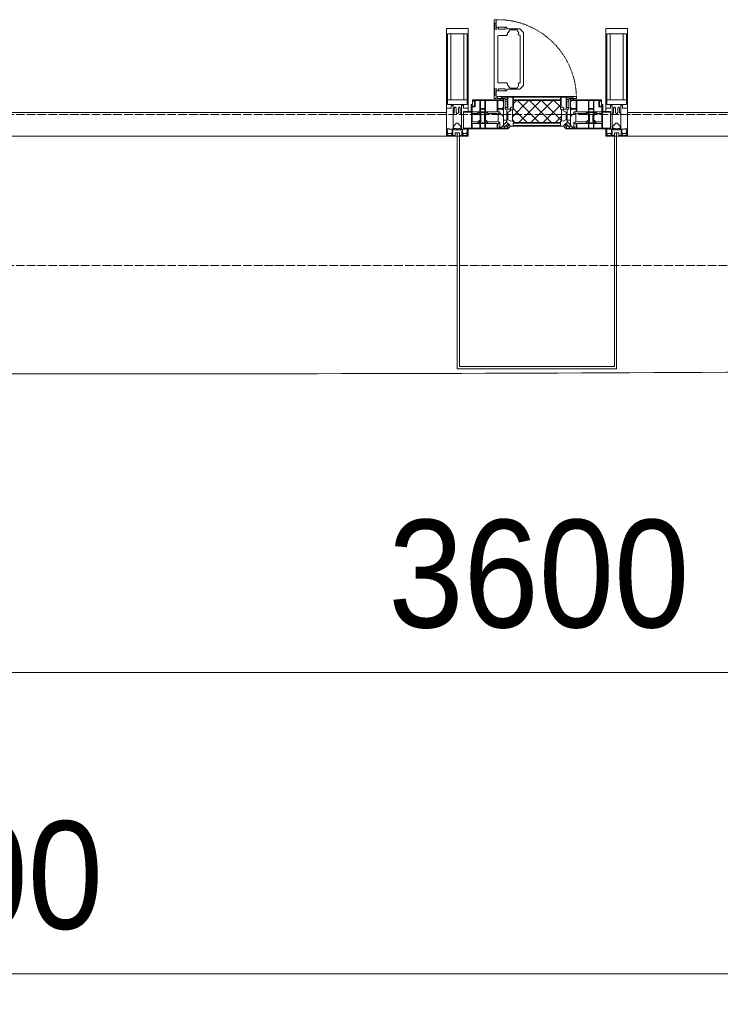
# Model space of a CAD drawing. Header units: millimetres. Extents: x 5617 to 106797, y 7718 to 221433.
# Tile 15 of 50: x 50650 to 52278, y 57834 to 60121. Entities that reach past the tile are written whole.
import ezdxf

# ---------------------------------------------------------------- set-up
doc = ezdxf.new("R2010")
doc.units = ezdxf.units.MM
doc.linetypes.add('-D1-02х01', pattern=[3, 2, -1])
doc.linetypes.add('ADSK_Линия сетки', pattern=[25, 20, -2.5, 0, -2.5])
for name, color, linetype, lineweight in [('Импосты витража', 7, 'Continuous', 18), ('Колонны', 7, 'Continuous', 18), ('Окна', 7, 'Continuous', 18), ('Оси', 7, 'Continuous', 9), ('Панели витража', 7, 'Continuous', 18), ('Размеры', 7, 'Continuous', 9), ('Размеры-100', 7, 'Continuous', 9), ('Форма', 7, 'Continuous', 18), ('Элементы узлов', 7, 'Continuous', 18)]:
    doc.layers.add(name, color=color, linetype=linetype, lineweight=lineweight)
doc.styles.add('Arial', font='arial.ttf', dxfattribs={"width": 0.9, "height": 250})
doc.dimstyles.new('Основной_2_5_мм', dxfattribs={"dimscale": 304.8, "dimtxt": 255.06485, "dimasz": 0.463911, "dimexe": 0.492126, "dimexo": 0.492126, "dimgap": 0.098425, "dimtad": 1, "dimdec": 0, "dimdsep": 46, "dimtxsty": 'Arial', "dimblk1": 'OBLIQUE', "dimblk2": 'OBLIQUE', "dimsah": 1, "dimcen": 0.09, "dimdle": 0.492126, "dimazin": 2, "dimtfac": 1, "dimtdec": 4, "dimtix": 1, "dimtmove": 0, "dimatfit": 3, "dimfxl": 1, "dimtvp": 1, "dimtolj": 1, "dimtzin": 0, "dimlwd": 20, "dimlwe": 20, "dimarcsym": 2})

# ---------------------------------------------------------------- blocks, each defined once
blk = doc.blocks.new('System Panel - A_PAN_Glass-6500721-МКСС_K3_L22__72_750_')
at = {"layer": 'Панели витража', "color": 254, "lineweight": 5, "true_color": 0xcccccc}
for p, q in [((657.5, 0), (-657.5, 0)), ((-657.5, 0), (-657.5, -55)), ((657.5, -55), (657.5, 0)), ((-657.5, -55), (657.5, -55))]:
    blk.add_line(p, q, dxfattribs=at)
blk = doc.blocks.new('A_PAN_Створка - 383мм 7_1-V38-МКСС_K3_L22__72_750_')
at = {"layer": 'Панели витража', "lineweight": 5, "true_color": 0xcccccc}
h = blk.add_hatch(dxfattribs=at)
h.set_pattern_fill('FP_11', color=254, style=0, pattern_type=2)
h.set_pattern_definition([(225, (98950, 59850), (14.1421356, -14.1421356), []), (315, (98950, 59850), (14.1421356, 14.1421356), [])])
h.paths.add_polyline_path([(-30.7, -31.8), (-54.5, -31.8), (-54.9, -34.1), (-57.2, -36.4), (-57.2, -60.8), (-54.6, -63.4), (-53.6, -82.7), (54.6, -81.8), (54.6, -63.4), (57.2, -60.8), (57.2, -36.4), (54.9, -34.1), (54.5, -31.8)])
at = {"layer": 'Окна', "color": 254, "lineweight": 5, "true_color": 0xcccccc}
for p, q in [((-67.9, -17), (-171, -17)), ((-171, -17), (-171, -57)), ((-171, -18.5), (-153.5, -18.5)), ((-153.5, -18.5), (-152, -20)), ((-152, -20), (-152, -73.5)), ((-150.5, -17), (-150.5, -29.4)), ((-132.4, -18.6), (-150.5, -18.6)), ((-132.4, -29.4), (-132.4, -18.6)), ((-131, -18.2), (-131, -29.5)), ((-120.8, -18.2), (-131, -18.2)), ((-120.8, -18.2), (-120.8, -29.5)), ((-119.3, -18.6), (-92.5, -18.6)), ((-119.3, -29.4), (-119.3, -18.6)), ((-92.5, -18.6), (-92.5, -29.4)), ((-90.8, -18.5), (-90.8, -29.4)), ((-87.3, -18.5), (-90.8, -18.5)), ((-87.3, -20.4), (-87.3, -18.5)), ((-87.3, -20.4), (-87.3, -21.9)), ((-84.8, -20.4), (-87.3, -20.4)), ((-87.3, -21.9), (-85.9, -21.9)), ((-85.9, -18.2), (-85.9, -20.4)), ((-75.9, -18.2), (-85.9, -18.2)), ((-85.9, -21.9), (-85.9, -29.4)), ((-83.4, -20.4), (-84.8, -20.4)), ((-70, -33.8), (-83.4, -20.4)), ((-75.9, -21.5), (-75.9, -18.2)), ((-75.9, -21.5), (-75.9, -23.5)), ((-74.9, -21.5), (-75.9, -21.5)), ((-74.9, -17.9), (-74.9, -21.5)), ((-68.9, -17.9), (-74.9, -17.9)), ((-68.9, -21.5), (-68.9, -17.9)), ((-67.9, -21.5), (-68.9, -21.5)), ((-61.4, -23.5), (-67.9, -17)), ((-67.9, -17), (-67.9, -23.5)), ((-67.9, -21.5), (-67.9, -23.5)), ((67.9, -17), (61.4, -23.5)), ((67.9, -23.5), (67.9, -17)), ((171, -17), (67.9, -17)), ((67.9, -21.5), (67.9, -23.5)), ((67.9, -21.5), (68.9, -21.5)), ((68.9, -17.9), (74.9, -17.9)), ((68.9, -21.5), (68.9, -17.9)), ((70, -33.8), (83.4, -20.4)), ((74.9, -17.9), (74.9, -21.5)), ((74.9, -21.5), (75.9, -21.5)), ((75.9, -18.2), (85.9, -18.2)), ((75.9, -21.5), (75.9, -18.2)), ((75.9, -21.5), (75.9, -23.5)), ((83.4, -20.4), (84.8, -20.4)), ((84.8, -20.4), (87.3, -20.4)), ((85.9, -18.2), (85.9, -20.4)), ((85.9, -21.9), (85.9, -29.4)), ((87.3, -21.9), (85.9, -21.9)), ((87.3, -18.5), (90.8, -18.5)), ((87.3, -20.4), (87.3, -18.5)), ((87.3, -20.4), (87.3, -21.9)), ((90.8, -18.5), (90.8, -29.4)), ((92.5, -18.6), (92.5, -29.4)), ((119.3, -18.6), (92.5, -18.6)), ((119.3, -29.4), (119.3, -18.6)), ((120.8, -18.2), (120.8, -29.5)), ((120.8, -18.2), (131, -18.2)), ((131, -18.2), (131, -29.5)), ((132.4, -18.6), (150.5, -18.6)), ((132.4, -29.4), (132.4, -18.6)), ((150.5, -17), (150.5, -29.4)), ((153.5, -18.5), (152, -20)), ((152, -20), (152, -73.5)), ((171, -18.5), (153.5, -18.5)), ((171, -57), (171, -17)), ((-150.5, -29.4), (-132.4, -29.4)), ((-150.5, -33.6), (-150.5, -68)), ((-136.3, -33.6), (-150.5, -33.6)), ((-137.2, -31), (-135.8, -35)), ((-132.5, -31), (-137.2, -31)), ((-132.1, -36.8), (-135.8, -35)), ((-132.5, -31.9), (-133.4, -33.7)), ((-133.4, -33.7), (-130.1, -35.3)), ((-132.5, -31.9), (-132.5, -31)), ((-132.1, -49), (-132.1, -36.8)), ((-131, -29.5), (-120.8, -29.5)), ((-131, -30.9), (-131, -33)), ((-120.8, -30.9), (-131, -30.9)), ((-129.4, -34.6), (-131, -33)), ((-130.1, -35.3), (-129.4, -34.6)), ((-130.1, -35.3), (-130.1, -50.4)), ((-122.4, -34.6), (-120.8, -33)), ((-121.7, -35.3), (-122.4, -34.6)), ((-118.4, -33.7), (-121.7, -35.3)), ((-121.7, -35.3), (-121.7, -50.4)), ((-120.8, -30.9), (-120.8, -33)), ((-119.7, -36.8), (-115.9, -35)), ((-119.7, -49), (-119.7, -36.8)), ((-92.5, -29.4), (-119.3, -29.4)), ((-119.3, -31), (-114.6, -31)), ((-119.3, -31.9), (-119.3, -31)), ((-119.3, -31.9), (-118.4, -33.7)), ((-114.6, -31), (-115.9, -35)), ((-94.1, -33.5), (-115.4, -33.5)), ((-89.9, -35.1), (-94.1, -33.5)), ((-90.8, -29.4), (-85.9, -29.4)), ((-89.9, -32.5), (-89.9, -35.1)), ((-85.9, -32.5), (-89.9, -32.5)), ((-89.9, -35.1), (-89.9, -50.9)), ((-85.9, -29.4), (-85.9, -32.5)), ((-85.9, -53.5), (-78, -45.6)), ((-78, -84), (-78, -23.5)), ((-78, -23.5), (-67.9, -23.5)), ((-78, -36.8), (-70, -36.8)), ((-78, -45.6), (-78, -36.8)), ((-75.9, -23.5), (-73, -23.5)), ((-67.2, -29.3), (-73, -23.5)), ((-61.4, -23.5), (-70, -32.1)), ((-70, -32.1), (-70, -62.5)), ((-70, -36.8), (-70, -33.8)), ((-67.9, -23.5), (-64.6, -26.8)), ((-67.9, -23.5), (-64.6, -26.8)), ((-64.6, -26.8), (-67.2, -29.3)), ((-64.6, -26.8), (-61.4, -23.5)), ((61.4, -23.5), (-61.4, -23.5)), ((70, -32.1), (61.4, -23.5)), ((61.4, -23.5), (64.6, -26.8)), ((67.9, -23.5), (64.6, -26.8)), ((64.6, -26.8), (67.9, -23.5)), ((64.6, -26.8), (67.2, -29.3)), ((67.2, -29.3), (73, -23.5)), ((67.9, -23.5), (78, -23.5)), ((70, -62.5), (70, -32.1)), ((70, -36.8), (70, -33.8)), ((78, -36.8), (70, -36.8)), ((75.9, -23.5), (73, -23.5)), ((78, -23.5), (78, -84)), ((78, -45.6), (78, -36.8)), ((85.9, -53.5), (78, -45.6)), ((85.9, -29.4), (85.9, -32.5)), ((90.8, -29.4), (85.9, -29.4)), ((85.9, -32.5), (89.9, -32.5)), ((89.9, -32.5), (89.9, -35.1)), ((89.9, -35.1), (94.1, -33.5)), ((89.9, -35.1), (89.9, -50.9)), ((92.5, -29.4), (119.3, -29.4)), ((94.1, -33.5), (115.4, -33.5)), ((114.6, -31), (115.9, -35)), ((119.3, -31), (114.6, -31)), ((119.7, -36.8), (115.9, -35)), ((119.3, -31.9), (118.4, -33.7)), ((118.4, -33.7), (121.7, -35.3)), ((119.3, -31.9), (119.3, -31)), ((119.7, -49), (119.7, -36.8)), ((131, -29.5), (120.8, -29.5)), ((120.8, -30.9), (120.8, -33)), ((120.8, -30.9), (131, -30.9)), ((122.4, -34.6), (120.8, -33)), ((121.7, -35.3), (122.4, -34.6)), ((121.7, -35.3), (121.7, -50.4)), ((129.4, -34.6), (131, -33)), ((130.1, -35.3), (129.4, -34.6)), ((133.4, -33.7), (130.1, -35.3)), ((130.1, -35.3), (130.1, -50.4)), ((131, -30.9), (131, -33)), ((132.1, -36.8), (135.8, -35)), ((132.1, -49), (132.1, -36.8)), ((150.5, -29.4), (132.4, -29.4)), ((132.5, -31), (137.2, -31)), ((132.5, -31.9), (132.5, -31)), ((132.5, -31.9), (133.4, -33.7)), ((137.2, -31), (135.8, -35)), ((136.3, -33.6), (150.5, -33.6)), ((150.5, -33.6), (150.5, -68)), ((-171, -55.5), (-152, -55.5)), ((-171, -57), (-156, -57)), ((-153, -60), (-153, -73.5)), ((-136.4, -52.4), (-150.5, -52.4)), ((-150.5, -56.6), (-132.4, -56.6)), ((-150.5, -68), (-143.5, -68)), ((-143.5, -68), (-143.5, -81)), ((-137.2, -54.8), (-135.8, -50.8)), ((-132.5, -54.8), (-137.2, -54.8)), ((-132.1, -49), (-135.8, -50.8)), ((-133.4, -52), (-130.1, -50.4)), ((-132.5, -53.8), (-133.4, -52)), ((-132.5, -53.8), (-132.5, -54.8)), ((-132.4, -56.6), (-132.4, -82.5)), ((-129.4, -51.1), (-131, -52.7)), ((-131, -55.1), (-131, -52.7)), ((-120.8, -55.1), (-131, -55.1)), ((-131, -56.5), (-131, -62.6)), ((-131, -56.5), (-120.8, -56.5)), ((-120.8, -62.6), (-131, -62.6)), ((-131, -64.6), (-120.8, -64.6)), ((-131, -82.5), (-131, -64.6)), ((-130.1, -50.4), (-129.4, -51.1)), ((-121.7, -50.4), (-122.4, -51.1)), ((-122.4, -51.1), (-120.8, -52.7)), ((-118.4, -52), (-121.7, -50.4)), ((-120.8, -55.1), (-120.8, -52.7)), ((-120.8, -56.5), (-120.8, -62.6)), ((-120.8, -82.5), (-120.8, -64.6)), ((-119.7, -49), (-115.9, -50.8)), ((-119.3, -53.8), (-118.4, -52)), ((-119.3, -53.8), (-119.3, -54.8)), ((-119.3, -54.8), (-114.6, -54.8)), ((-119.3, -56.6), (-119.3, -82.5)), ((-92.5, -56.6), (-119.3, -56.6)), ((-114.6, -54.8), (-115.9, -50.8)), ((-94.1, -52.5), (-115.3, -52.5)), ((-89.9, -50.9), (-94.1, -52.5)), ((-92.5, -56.6), (-92.5, -82.5)), ((-90.8, -56.6), (-85.9, -56.6)), ((-90.8, -62.7), (-90.8, -56.6)), ((-80.4, -62.7), (-90.8, -62.7)), ((-90.8, -64.6), (-90.8, -82.5)), ((-80.1, -64.6), (-90.8, -64.6)), ((-89.9, -52.2), (-89.9, -50.9)), ((-89.9, -52.2), (-88.6, -53.5)), ((-85.9, -53.5), (-88.6, -53.5)), ((-85.9, -56.6), (-85.9, -53.5)), ((-80.4, -61.1), (-80.4, -62.7)), ((-78, -61.1), (-80.4, -61.1)), ((-80.1, -66.1), (-80.1, -64.6)), ((-78, -66.1), (-80.1, -66.1)), ((-78, -66.1), (-78, -61.1)), ((-70, -62.5), (-73.9, -62.5)), ((-73.9, -62.5), (-73.9, -87.5)), ((73.9, -62.5), (70, -62.5)), ((73.9, -87.5), (73.9, -62.5)), ((78, -61.1), (80.4, -61.1)), ((78, -66.1), (78, -61.1)), ((78, -66.1), (80.1, -66.1)), ((80.1, -64.6), (90.8, -64.6)), ((80.1, -66.1), (80.1, -64.6)), ((80.4, -61.1), (80.4, -62.7)), ((80.4, -62.7), (90.8, -62.7)), ((85.9, -53.5), (88.6, -53.5)), ((85.9, -56.6), (85.9, -53.5)), ((90.8, -56.6), (85.9, -56.6)), ((89.9, -52.2), (88.6, -53.5)), ((89.9, -50.9), (94.1, -52.5)), ((89.9, -52.2), (89.9, -50.9)), ((90.8, -62.7), (90.8, -56.6)), ((90.8, -64.6), (90.8, -82.5)), ((92.5, -56.6), (119.3, -56.6)), ((92.5, -56.6), (92.5, -82.5)), ((94.1, -52.5), (115.3, -52.5)), ((114.6, -54.8), (115.9, -50.8)), ((119.3, -54.8), (114.6, -54.8)), ((119.7, -49), (115.9, -50.8)), ((118.4, -52), (121.7, -50.4)), ((119.3, -53.8), (118.4, -52)), ((119.3, -53.8), (119.3, -54.8)), ((119.3, -56.6), (119.3, -82.5)), ((122.4, -51.1), (120.8, -52.7)), ((120.8, -55.1), (120.8, -52.7)), ((120.8, -55.1), (131, -55.1)), ((120.8, -56.5), (120.8, -62.6)), ((131, -56.5), (120.8, -56.5)), ((120.8, -62.6), (131, -62.6)), ((120.8, -82.5), (120.8, -64.6)), ((131, -64.6), (120.8, -64.6)), ((121.7, -50.4), (122.4, -51.1)), ((130.1, -50.4), (129.4, -51.1)), ((129.4, -51.1), (131, -52.7)), ((133.4, -52), (130.1, -50.4)), ((131, -55.1), (131, -52.7)), ((131, -56.5), (131, -62.6)), ((131, -82.5), (131, -64.6)), ((132.1, -49), (135.8, -50.8)), ((150.5, -56.6), (132.4, -56.6)), ((132.4, -56.6), (132.4, -82.5)), ((132.5, -53.8), (133.4, -52)), ((132.5, -53.8), (132.5, -54.8)), ((132.5, -54.8), (137.2, -54.8)), ((137.2, -54.8), (135.8, -50.8)), ((136.4, -52.4), (150.5, -52.4)), ((143.5, -68), (143.5, -81)), ((150.5, -68), (143.5, -68)), ((171, -55.5), (152, -55.5)), ((153, -73.5), (153, -60)), ((156, -57), (171, -57)), ((-153, -73.5), (-150, -73.5)), ((-150.5, -69.5), (-150.5, -73.5)), ((-145, -69.5), (-150.5, -69.5)), ((-150, -73.5), (-150, -84)), ((-150, -84), (-78, -84)), ((-148.5, -81), (-148.5, -82.5)), ((-143.5, -81), (-148.5, -81)), ((-148.5, -82.5), (-132.4, -82.5)), ((-145, -69.5), (-145, -79.5)), ((-131, -82.5), (-120.8, -82.5)), ((-119.3, -82.5), (-92.5, -82.5)), ((-73.9, -87.5), (-91.5, -87.5)), ((-91.5, -87.5), (-91.5, -92)), ((-90.8, -82.5), (-79.5, -82.5)), ((-78, -84), (-85, -84)), ((-85, -84), (-85, -87.5)), ((-85, -87.5), (-78, -87.5)), ((-79.5, -80.6), (-78, -80.6)), ((-79.5, -82.5), (-79.5, -80.6)), ((-78, -87.5), (-78, -84)), ((91.5, -87.5), (73.9, -87.5)), ((79.5, -80.6), (78, -80.6)), ((78, -87.5), (78, -84)), ((78, -84), (85, -84)), ((78, -84), (150, -84)), ((85, -87.5), (78, -87.5)), ((79.5, -82.5), (79.5, -80.6)), ((90.8, -82.5), (79.5, -82.5)), ((85, -84), (85, -87.5)), ((91.5, -92), (91.5, -87.5)), ((119.3, -82.5), (92.5, -82.5)), ((131, -82.5), (120.8, -82.5)), ((148.5, -82.5), (132.4, -82.5)), ((143.5, -81), (148.5, -81)), ((145, -69.5), (150.5, -69.5)), ((145, -69.5), (145, -79.5)), ((148.5, -81), (148.5, -82.5)), ((150, -84), (150, -73.5)), ((150, -73.5), (153, -73.5)), ((150.5, -69.5), (150.5, -73.5)), ((-91.5, -92), (91.5, -92))]:
    blk.add_line(p, q, dxfattribs=at)
at = {"layer": 'Окна', "color": 7, "lineweight": 5, "true_color": 0xf4f4f4}
for p, q in [((95.1, -87.5), (95.1, -105.1)), ((99.6, -87.5), (95.1, -87.5)), ((99.6, -270.5), (99.6, -87.5)), ((39.7, -109), (31.1, -117.6)), ((70.1, -109), (39.7, -109)), ((45, -113.3), (42.3, -118.2)), ((45.9, -111.2), (45, -113.3)), ((63.3, -111.2), (45.9, -111.2)), ((64.1, -113), (63.3, -111.2)), ((64.1, -113), (66.7, -117)), ((70.1, -105.1), (70.1, -109)), ((95.1, -105.1), (70.1, -105.1)), ((74.1, -109.6), (74.1, -105.1)), ((89.1, -109.6), (74.1, -109.6)), ((89.1, -105.1), (89.1, -109.6)), ((93.1, -109.6), (93.1, -105.1)), ((97.9, -109.6), (93.1, -109.6)), ((97.9, -95.6), (95.1, -95.6)), ((97.9, -95.6), (97.9, -109.6)), ((31.1, -117.6), (31.1, -240.4)), ((41.4, -123.8), (39.1, -124.2)), ((39.1, -179), (39.1, -124.2)), ((41.4, -123.8), (43.5, -121.7)), ((42.3, -118.2), (43.5, -121.7)), ((66.7, -117), (68.6, -118.3)), ((68.6, -118.3), (68.6, -121.6)), ((68.6, -121.6), (71.1, -124.1)), ((71.1, -124.1), (89.5, -124.1)), ((89.5, -124.1), (90.6, -125.2)), ((90.6, -125.2), (90.6, -232.8)), ((39.1, -179), (39.1, -233.8)), ((39.7, -249), (31.1, -240.4)), ((41.4, -234.2), (39.1, -233.8)), ((70.1, -249), (39.7, -249)), ((41.4, -234.2), (43.5, -236.3)), ((42.3, -239.8), (43.5, -236.3)), ((45, -244.7), (42.3, -239.8)), ((45.9, -246.8), (45, -244.7)), ((63.3, -246.8), (45.9, -246.8)), ((64.1, -245), (63.3, -246.8)), ((64.1, -245), (66.7, -241)), ((66.7, -241), (68.6, -239.7)), ((68.6, -236.4), (71.1, -233.9)), ((68.6, -239.7), (68.6, -236.4)), ((70.1, -252.9), (70.1, -249)), ((71.1, -233.9), (89.5, -233.9)), ((74.1, -248.4), (74.1, -252.9)), ((89.1, -248.4), (74.1, -248.4)), ((89.1, -252.9), (89.1, -248.4)), ((89.5, -233.9), (90.6, -232.8)), ((93.1, -248.4), (93.1, -252.9)), ((97.9, -248.4), (93.1, -248.4)), ((97.9, -262.4), (97.9, -248.4)), ((95.1, -252.9), (70.1, -252.9)), ((95.1, -270.5), (95.1, -252.9)), ((97.9, -262.4), (95.1, -262.4)), ((99.6, -270.5), (95.1, -270.5))]:
    blk.add_line(p, q, dxfattribs=at)
at = {"layer": 'Окна', "color": 254, "lineweight": 5, "true_color": 0xcccccc}
for centre, start, end in [((-156, -60), 0, 90), ((156, -60), 90, 180)]:
    blk.add_arc(centre, 3, start, end, dxfattribs=at)
at = {"layer": 'Окна', "color": 254, "linetype": '-D1-02х01', "lineweight": 5, "true_color": 0xcccccc}
blk.add_arc((91.4, -87.5), 183, 181.4091, 271.1445, dxfattribs=at)
at = {"layer": 'Элементы узлов', "color": 254, "lineweight": 5, "true_color": 0xcccccc}
for p, q in [((-70, -32.1), (-61.4, -23.5)), ((-70, -62.5), (-70, -32.1)), ((-67.8, -38.3), (-65.7, -37.4)), ((-67.8, -55.7), (-67.8, -38.3)), ((-65.7, -37.4), (-60.8, -34.7)), ((61.4, -23.5), (-61.4, -23.5)), ((-60.8, -34.7), (-57.3, -35.9)), ((-55.2, -33.8), (-57.3, -35.9)), ((-54.9, -34.1), (-57.2, -36.4)), ((-57.2, -36.4), (-57.2, -60.8)), ((-55.2, -33.8), (-54.8, -31.5)), ((-54.9, -25.8), (-53.9, -24.8)), ((-54.9, -29.5), (-54.9, -25.8)), ((-53.9, -30.5), (-54.9, -29.5)), ((-54.5, -31.8), (-54.9, -34.1)), ((0, -31.5), (-54.8, -31.5)), ((54.5, -31.8), (-54.5, -31.8)), ((-53.9, -24.8), (53.9, -24.8)), ((53.9, -30.5), (-53.9, -30.5)), ((0, -31.5), (54.8, -31.5)), ((54.9, -25.8), (53.9, -24.8)), ((53.9, -30.5), (54.9, -29.5)), ((54.9, -34.1), (54.5, -31.8)), ((55.2, -33.8), (54.8, -31.5)), ((54.9, -29.5), (54.9, -25.8)), ((57.2, -36.4), (54.9, -34.1)), ((55.2, -33.8), (57.3, -35.9)), ((57.2, -60.8), (57.2, -36.4)), ((60.8, -34.7), (57.3, -35.9)), ((65.7, -37.4), (60.8, -34.7)), ((70, -32.1), (61.4, -23.5)), ((67.8, -38.3), (65.7, -37.4)), ((67.8, -55.7), (67.8, -38.3)), ((70, -62.5), (70, -32.1)), ((-73.9, -62.5), (-70, -62.5)), ((-73.9, -87.5), (-73.9, -62.5)), ((-69.4, -66.5), (-73.9, -66.5)), ((-69.4, -81.5), (-69.4, -66.5)), ((-61.7, -62.5), (-67.9, -62.5)), ((-67.9, -62.5), (-67.9, -89.3)), ((-66, -56.5), (-67.8, -55.7)), ((-66, -56.5), (-62, -59.1)), ((-62, -59.1), (-60.7, -61)), ((-61.7, -64.9), (-61.7, -62.5)), ((-60.1, -67.7), (-61.7, -64.9)), ((-60.7, -61), (-57.4, -61)), ((-56.4, -67.7), (-60.1, -67.7)), ((-57.4, -61), (-54.9, -63.5)), ((-57.2, -60.8), (-54.6, -63.4)), ((-56.4, -89.4), (-56.4, -67.7)), ((-54.9, -63.5), (-54.9, -81.9)), ((-54.6, -63.4), (-54.6, -81.8)), ((54.6, -63.4), (57.2, -60.8)), ((54.6, -81.8), (54.6, -63.4)), ((57.4, -61), (54.9, -63.5)), ((54.9, -63.5), (54.9, -81.9)), ((56.4, -67.7), (60.1, -67.7)), ((56.4, -89.4), (56.4, -67.7)), ((60.7, -61), (57.4, -61)), ((60.1, -67.7), (61.7, -64.9)), ((62, -59.1), (60.7, -61)), ((61.7, -62.5), (67.9, -62.5)), ((61.7, -64.9), (61.7, -62.5)), ((66, -56.5), (62, -59.1)), ((66, -56.5), (67.8, -55.7)), ((67.9, -62.5), (67.9, -89.3)), ((69.4, -66.5), (73.9, -66.5)), ((69.4, -81.5), (69.4, -66.5)), ((73.9, -62.5), (70, -62.5)), ((73.9, -87.5), (73.9, -62.5)), ((-91.5, -87.5), (-73.9, -87.5)), ((-91.5, -92), (-91.5, -87.5)), ((-83.4, -90.3), (-83.4, -87.5)), ((-83.4, -90.3), (-69.4, -90.3)), ((-73.9, -81.5), (-69.4, -81.5)), ((-69.4, -85.5), (-73.9, -85.5)), ((-69.4, -90.3), (-69.4, -85.5)), ((-67.9, -89.3), (-66.9, -90.3)), ((-66.9, -90.3), (-57.4, -90.3)), ((-57.4, -90.3), (-56.4, -89.4)), ((-54.9, -81.9), (-53.8, -83)), ((-54.9, -85.6), (-53.9, -84.6)), ((-54.9, -89.3), (-54.9, -85.6)), ((-53.9, -90.3), (-54.9, -89.3)), ((-54.6, -81.8), (-53.6, -82.7)), ((-53.9, -84.6), (53.9, -84.6)), ((53.9, -90.3), (-53.9, -90.3)), ((53.8, -83), (-53.8, -83)), ((-53.6, -82.7), (53.6, -82.7)), ((53.6, -82.7), (54.6, -81.8)), ((54.9, -81.9), (53.8, -83)), ((54.9, -85.6), (53.9, -84.6)), ((53.9, -90.3), (54.9, -89.3)), ((54.9, -89.3), (54.9, -85.6)), ((57.4, -90.3), (56.4, -89.4)), ((66.9, -90.3), (57.4, -90.3)), ((67.9, -89.3), (66.9, -90.3)), ((73.9, -81.5), (69.4, -81.5)), ((69.4, -85.5), (73.9, -85.5)), ((69.4, -90.3), (69.4, -85.5)), ((83.4, -90.3), (69.4, -90.3)), ((91.5, -87.5), (73.9, -87.5)), ((83.4, -90.3), (83.4, -87.5)), ((91.5, -92), (91.5, -87.5)), ((-91.5, -92), (91.5, -92))]:
    blk.add_line(p, q, dxfattribs=at)
blk = doc.blocks.new('Rectangular Mullion - 50Wx250H-2623690-МКСС_K3_L22__72_750_')
at = {"layer": 'Элементы узлов', "color": 254, "lineweight": 5, "true_color": 0xcccccc}
for p, q in [((-25, 65.2), (-25, 250)), ((-25, 250), (0, 250)), ((-23, 237.3), (0, 237.3)), ((-23, 237.3), (-23, 73.6)), ((-14.9, 84), (-14.9, 237.3)), ((25, 250), (0, 250)), ((23, 237.3), (0, 237.3)), ((14.9, 84), (14.9, 237.3)), ((23, 237.3), (23, 73.6)), ((25, 65.2), (25, 250)), ((0, 84), (-23, 84)), ((-0.5, 73.6), (-23, 73.6)), ((-14, 71.3), (-14, 65.2)), ((-10, 71.3), (-14, 71.3)), ((-10, 53), (-10, 71.3)), ((0, 84), (23, 84)), ((0.5, 73.6), (23, 73.6)), ((10, 71.3), (14, 71.3)), ((10, 53), (10, 71.3)), ((14, 71.3), (14, 65.2)), ((-14, 65.2), (-25, 65.2)), ((-8.7, 53), (-10, 53)), ((-10, 53), (-10, 17)), ((-8.7, 53), (-7, 54.7)), ((-7, 65.2), (-5.9, 67.3)), ((-7, 65.2), (-7, 54.7)), ((-4.1, 67.3), (-5.9, 67.3)), ((-4.1, 67.3), (-2.9, 65.1)), ((-2.9, 65.1), (-2.9, 54.6)), ((-1.3, 53), (-2.9, 54.6)), ((0, 53), (-1.3, 53)), ((0, 53), (1.3, 53)), ((1.3, 53), (2.9, 54.6)), ((4.1, 67.3), (2.9, 65.1)), ((2.9, 65.1), (2.9, 54.6)), ((4.1, 67.3), (5.9, 67.3)), ((7, 65.2), (5.9, 67.3)), ((7, 65.2), (7, 54.7)), ((8.7, 53), (7, 54.7)), ((8.7, 53), (10, 53)), ((10, 53), (10, 17)), ((14, 65.2), (25, 65.2)), ((-8.5, 23), (-1.5, 30)), ((-8.5, 18.5), (-8.5, 23)), ((-1.5, 30), (0, 30)), ((1.5, 30), (0, 30)), ((8.5, 23), (1.5, 30)), ((8.5, 18.5), (8.5, 23)), ((-23.8, 14.6), (-25, 14.2)), ((-25, 0), (-25, 14.2)), ((-22.3, 17), (-23.8, 17)), ((-23.8, 17), (-23.8, 14.6)), ((-22.5, 10.6), (-23.8, 14.6)), ((-22.5, 10.6), (-23.7, 9.9)), ((-23.7, 1.3), (-23.7, 9.9)), ((-23.7, 1.3), (-11.8, 1.3)), ((-23.2, 10.2), (-22.5, 8)), ((-22.5, 8), (-22.5, 4.5)), ((-21.3, 4.5), (-22.5, 4.5)), ((-22.3, 17), (-22.3, 16)), ((-22.3, 16), (-21.3, 16)), ((-19, 17.6), (-21.3, 16)), ((-21.3, 4.5), (-21.3, 6.5)), ((-21.3, 6.5), (-14.2, 6.5)), ((-18.4, 16.6), (-19, 17.6)), ((-7.4, 16.6), (-18.4, 16.6)), ((-14.2, 6.5), (-14.2, 4.5)), ((-13.2, 4.5), (-14.2, 4.5)), ((-13.2, 4.5), (-12.2, 7.2)), ((-12.7, 7.6), (-11.3, 11.4)), ((-12.7, 7.6), (-11.8, 6.9)), ((-12.2, 9), (-12.2, 14.8)), ((-12.2, 14.8), (0, 14.8)), ((-11.8, 1.3), (-11.8, 6.9)), ((-10.5, 11.2), (-11.3, 11.4)), ((-10.5, 1.5), (-10.5, 11.2)), ((-4.8, 1.5), (-10.5, 1.5)), ((-10, 17), (-7.5, 17)), ((-7.5, 18.5), (-8.5, 18.5)), ((-7.5, 17), (-7.5, 18.5)), ((-7.4, 18), (-7.4, 16.6)), ((-2.6, 18), (-7.4, 18)), ((0, 8), (-4.8, 8)), ((-4.8, 1.5), (-4.8, 8)), ((-2.6, 18), (-2.6, 16.8)), ((-2.6, 16.8), (0, 16.8)), ((2.6, 16.8), (0, 16.8)), ((0, 14.8), (0, 16.8)), ((0, 14.8), (0, 16.8)), ((12.2, 14.8), (0, 14.8)), ((0, 0), (0, 8)), ((0, 8), (4.8, 8)), ((0, 0), (0, 8)), ((2.6, 18), (2.6, 16.8)), ((2.6, 18), (7.4, 18)), ((4.8, 1.5), (4.8, 8)), ((4.8, 1.5), (10.5, 1.5)), ((7.4, 18), (7.4, 16.6)), ((7.4, 16.6), (18.4, 16.6)), ((7.5, 18.5), (8.5, 18.5)), ((7.5, 17), (7.5, 18.5)), ((10, 17), (7.5, 17)), ((10.5, 11.2), (11.3, 11.4)), ((10.5, 1.5), (10.5, 11.2)), ((12.7, 7.6), (11.3, 11.4)), ((12.7, 7.6), (11.8, 6.9)), ((11.8, 1.3), (11.8, 6.9)), ((23.7, 1.3), (11.8, 1.3)), ((12.2, 9), (12.2, 14.8)), ((13.2, 4.5), (12.2, 7.2)), ((13.2, 4.5), (14.2, 4.5)), ((21.3, 6.5), (14.2, 6.5)), ((14.2, 6.5), (14.2, 4.5)), ((18.4, 16.6), (19, 17.6)), ((19, 17.6), (21.3, 16)), ((22.3, 16), (21.3, 16)), ((21.3, 4.5), (21.3, 6.5)), ((21.3, 4.5), (22.5, 4.5)), ((22.3, 17), (22.3, 16)), ((22.3, 17), (23.8, 17)), ((22.5, 10.6), (23.8, 14.6)), ((22.5, 10.6), (23.7, 9.9)), ((23.2, 10.2), (22.5, 8)), ((22.5, 8), (22.5, 4.5)), ((23.7, 1.3), (23.7, 9.9)), ((23.8, 17), (23.8, 14.6)), ((23.8, 14.6), (25, 14.2)), ((25, 0), (25, 14.2)), ((-25, 0), (0, 0)), ((25, 0), (0, 0))]:
    blk.add_line(p, q, dxfattribs=at)
for centre, start, end in [((-0.5, 73.1), 360, 90), ((0.5, 73.1), 90, 180)]:
    blk.add_arc(centre, 0.5, start, end, dxfattribs=at)
blk = doc.blocks.new('Rectangular Mullion - R_StandardFrame_50Wx250H-V32-МКСС_K3_L22__72_750_')
at = {"layer": 'Импосты витража', "color": 254, "lineweight": 5, "true_color": 0xcccccc}
for p, q in [((-25, 0), (-25, 250)), ((-25, 250), (25, 250)), ((25, 250), (25, 57)), ((0, 0), (-25, 0)), ((25, 0), (5, 0)), ((25, 17), (25, 0))]:
    blk.add_line(p, q, dxfattribs=at)
blk = doc.blocks.new('Rectangular Mullion - R_StandardFrame_50Wx250H-V30-МКСС_K3_L22__72_750_')
at = {"layer": 'Импосты витража', "color": 254, "lineweight": 5, "true_color": 0xcccccc}
for p, q in [((-25, 57), (-25, 250)), ((-25, 250), (25, 250)), ((25, 250), (25, 0)), ((-25, 0), (-25, 17)), ((-5, 0), (-25, 0)), ((25, 0), (0, 0))]:
    blk.add_line(p, q, dxfattribs=at)
blk = doc.blocks.new('A_SLK_PAN_Type1 - Прямой тип панели с перфорацией Ф1_1-6626304-МКСС_K3_L22__72_750_')
at = {"layer": 'Колонны', "color": 254, "lineweight": 5, "true_color": 0xcccccc}
for p, q in [((-180, 0), (-185, 0)), ((-185, 0), (-185, -540)), ((-180, -535), (-180, 0)), ((180, 0), (180, -535)), ((185, 0), (180, 0)), ((185, -540), (185, 0)), ((-185, -540), (185, -540)), ((180, -535), (-180, -535))]:
    blk.add_line(p, q, dxfattribs=at)
blk = doc.blocks.new('135_SLK_K3_AR_FCD_rvt-1-МКСС_K3_L22__72_750_')
at = {"layer": 'Форма', "color": 254, "lineweight": 9, "true_color": 0xcccccc}
blk.add_open_spline([(91709.2, 59350), (92259.4, 59341.1), (93405.1, 59324.7), (95146.2, 59306.9), (96932.7, 59297.3), (98719.2, 59297.3), (100505.6, 59307.6), (102292, 59326.7), (104078.3, 59353.5), (105864.5, 59387.1), (107650.5, 59426.7), (109138.8, 59463.9), (110329.3, 59495.9), (111073.4, 59516.6), (111594.2, 59531.5), (111891.9, 59540.1), (112077.9, 59545.6), (112226.7, 59549.9), (112338.3, 59553.2), (112449.9, 59556.5), (112561.5, 59559.8), (112673.1, 59563.1), (112821.9, 59567.5), (112970.7, 59571.9), (113119.6, 59576.4), (113231.1, 59579.7), (113342.7, 59583.1), (113454.3, 59586.4), (113566, 59589.8), (113677.5, 59593.2), (113789.1, 59596.5), (113900.8, 59599.9), (114012.4, 59603.3), (114124, 59606.7), (114235.5, 59610.1), (114347.2, 59613.5), (114458.8, 59616.9), (114570.4, 59620.2), (114681.9, 59623.6), (114793.6, 59627), (114905.3, 59630.4), (115016.8, 59633.8), (115128.3, 59637.2), (115240, 59640.5), (115351.7, 59643.9), (115463.2, 59647.3), (115574.7, 59650.6), (115686.4, 59654), (115798.1, 59657.3), (115909.6, 59660.6), (116002.6, 59663.4), (116077, 59665.6), (116132.9, 59667.2), (116188.7, 59668.9), (116263.1, 59671), (116356, 59673.7), (116448.9, 59676.4), (116523.4, 59678.6), (116597.9, 59680.7), (116691, 59683.4), (116802.4, 59686.5), (116895.3, 59689.1), (116969.7, 59691.2), (117025.7, 59692.7), (117081.6, 59694.2), (117156, 59696.3), (117248.8, 59698.7), (117341.6, 59701.2), (117416.1, 59703.1), (117472.2, 59704.6), (117528.2, 59706), (117583.9, 59707.4), (117639.6, 59708.8), (117695.2, 59710.1), (117750.8, 59711.5), (117806.6, 59712.8), (117853.2, 59713.9), (117890.6, 59714.8), (117918.7, 59715.4), (117946.8, 59716.1), (117984.1, 59716.9), (118030.5, 59717.9), (118085.9, 59719.1), (118141.3, 59720.3), (118196.8, 59721.4), (118252.6, 59722.5), (118299.3, 59723.4), (118336.9, 59724.1), (118365.3, 59724.6), (118393.6, 59725.1), (118430.8, 59725.8), (118476.7, 59726.6), (118531.3, 59727.4), (118586, 59728.2), (118641.1, 59729), (118696.9, 59729.7), (118744.3, 59730.2), (118782.7, 59730.6), (118811.9, 59730.9), (118841.3, 59731.1), (118880.4, 59731.4), (118929.2, 59731.7), (118987.2, 59731.9), (119063.5, 59731.9), (119156.1, 59731.5), (119225.4, 59730.6), (119258.3, 59730)], degree=3, knots=[-0.6295544, -0.6295544, -0.6295544, -0.6295544, -0.5918367, -0.5510204, -0.5102041, -0.4693878, -0.4285714, -0.3877551, -0.3469388, -0.3061224, -0.2653061, -0.2244898, -0.2040816, -0.1836735, -0.1734694, -0.1683673, -0.1632653, -0.1607143, -0.1581633, -0.1556122, -0.1530612, -0.1505102, -0.1479592, -0.1428571, -0.1403061, -0.1377551, -0.1352041, -0.1326531, -0.130102, -0.127551, -0.125, -0.122449, -0.119898, -0.1173469, -0.1147959, -0.1122449, -0.1096939, -0.1071429, -0.1045918, -0.1020408, -0.0994898, -0.0969388, -0.0943878, -0.0918367, -0.0892857, -0.0867347, -0.0841837, -0.0816327, -0.0790816, -0.0765306, -0.0739796, -0.0727041, -0.0714286, -0.0701531, -0.0688776, -0.0663265, -0.0637755, -0.0625, -0.0612245, -0.0586735, -0.0561224, -0.0535714, -0.0522959, -0.0510204, -0.0497449, -0.0484694, -0.0459184, -0.0433673, -0.0420918, -0.0408163, -0.0395408, -0.0382653, -0.0369898, -0.0357143, -0.0344388, -0.0331633, -0.0318878, -0.03125, -0.0306122, -0.0299745, -0.0293367, -0.0280612, -0.0267857, -0.0255102, -0.0242347, -0.0229592, -0.0216837, -0.0210459, -0.0204082, -0.0197704, -0.0191327, -0.0178571, -0.0165816, -0.0153061, -0.0140306, -0.0127551, -0.0114796, -0.0108418, -0.0102041, -0.0095663, -0.0089286, -0.0076531, -0.0063776, -0.005102, -0.002551, 0, 0, 0, 0], dxfattribs=at)
at = {"layer": 'Импосты витража', "color": 254, "lineweight": 5, "true_color": 0xcccccc, "extrusion": (0, 0, -1)}
for name, p in [('Rectangular Mullion - 50Wx250H-2623690-МКСС_K3_L22__72_750_', (-98765, 59850)), ('Rectangular Mullion - R_StandardFrame_50Wx250H-V30-МКСС_K3_L22__72_750_', (-98765, 59850)), ('Rectangular Mullion - 50Wx250H-2623690-МКСС_K3_L22__72_750_', (-99135, 59850)), ('Rectangular Mullion - R_StandardFrame_50Wx250H-V32-МКСС_K3_L22__72_750_', (-99135, 59850))]:
    blk.add_blockref(name, p, dxfattribs=at)
at = {"layer": 'Колонны', "color": 254, "lineweight": 5, "true_color": 0xcccccc}
blk.add_blockref('A_SLK_PAN_Type1 - Прямой тип панели с перфорацией Ф1_1-6626304-МКСС_K3_L22__72_750_', (98950, 59850), dxfattribs=at)
at = {"layer": 'Панели витража', "color": 254, "lineweight": 5, "true_color": 0xcccccc, "rotation": 180}
for name, p in [('A_PAN_Створка - 383мм 7_1-V38-МКСС_K3_L22__72_750_', (98950, 59850)), ('System Panel - A_PAN_Glass-6500721-МКСС_K3_L22__72_750_', (98082.5, 59850)), ('System Panel - A_PAN_Glass-6500721-МКСС_K3_L22__72_750_', (99817.5, 59850))]:
    blk.add_blockref(name, p, dxfattribs=at)
blk = doc.blocks.new('DIMBLOCK17-МКСС_K3_L22__72_750_')
at = {"layer": 'Размеры-100', "lineweight": 20, "transparency": 16777216}
for p, q in [((50051.8, 58604.6), (50051.8, 58754.6)), ((53651.8, 58604.6), (53651.8, 58754.6)), ((50051.8, 58604.6), (53651.8, 58604.6)), ((50051.8, 58604.6), (50051.8, 58554.5)), ((53651.8, 58604.6), (53651.8, 58554.5))]:
    blk.add_line(p, q, dxfattribs=at)
at = {"layer": 'Размеры-100', "lineweight": 40, "transparency": 16777216}
for p, q in [((50051.8, 58604.6), (50122.5, 58675.3)), ((53651.8, 58604.6), (53722.5, 58675.3)), ((50051.8, 58604.6), (49981.1, 58533.9)), ((53651.8, 58604.6), (53581.1, 58533.9))]:
    blk.add_line(p, q, dxfattribs=at)
at = {"layer": 'Размеры-100', "color": 0, "lineweight": 20, "transparency": 16777216, "insert": (51506.5, 58959.1), "char_height": 250, "width": 828.765, "attachment_point": 1, "line_spacing_factor": 0.941778, "style": 'Arial'}
blk.add_mtext('3600', dxfattribs=at)
blk = doc.blocks.new('_Oblique')
at = {"color": 0, "linetype": 'ByBlock', "lineweight": -2}
blk.add_line((-0.5, -0.5), (0.5, 0.5), dxfattribs=at)
blk = doc.blocks.new('DIMBLOCK25-МКСС_K3_L22__72_750_')
at = {"layer": 'Размеры-100', "lineweight": 20, "transparency": 16777216}
for p, q in [((28451.8, 57904.6), (28451.8, 58054.6)), ((72351.8, 57904.6), (72351.8, 58054.6)), ((28301.8, 57904.6), (72501.8, 57904.6)), ((28451.8, 57904.6), (28451.8, 57854.5)), ((72351.8, 57904.6), (72351.8, 57854.5))]:
    blk.add_line(p, q, dxfattribs=at)
at = {"layer": 'Размеры-100', "lineweight": 40, "transparency": 16777216}
for p, q in [((28451.8, 57904.6), (28522.5, 57975.3)), ((72351.8, 57904.6), (72422.5, 57975.3)), ((28451.8, 57904.6), (28381.1, 57833.9)), ((72351.8, 57904.6), (72281.1, 57833.9))]:
    blk.add_line(p, q, dxfattribs=at)
at = {"layer": 'Размеры-100', "color": 0, "lineweight": 20, "transparency": 16777216, "insert": (49970.1, 58259.1), "char_height": 250, "width": 1035.956, "attachment_point": 1, "line_spacing_factor": 0.941778, "style": 'Arial'}
blk.add_mtext('43900', dxfattribs=at)

msp = doc.modelspace()

# ---------------------------------------------------------------- linework, layer by layer
at = {"layer": 'Оси', "linetype": 'ADSK_Линия сетки'}
for p, q in [((73201.8, 59900), (26921, 59900)), ((73201.8, 59550), (25651, 59550))]:
    msp.add_line(p, q, dxfattribs=at)

# ---------------------------------------------------------------- block references
at = {"lineweight": 5}
msp.add_blockref('135_SLK_K3_AR_FCD_rvt-1-МКСС_K3_L22__72_750_', (-47098.2, 0), dxfattribs=at)

# ---------------------------------------------------------------- dimensions: what is measured, and where the dimension line sits
at = {"layer": 'Размеры', "lineweight": 20}
for base, p1, p2, override, picture, middle in [((53651.8, 58604.6), (50051.8, 58704.5), (53651.8, 58704.5), {"dimpost": '<>', "dimfxl": 3600}, 'DIMBLOCK17-МКСС_K3_L22__72_750_', (51851.8, 58762.3)), ((72351.8, 57904.6), (28451.8, 58004.5), (72351.8, 58004.5), {"dimpost": '<>', "dimfxl": 43900}, 'DIMBLOCK25-МКСС_K3_L22__72_750_', (50401.8, 58062.3))]:
    dim = msp.add_linear_dim(base=base, p1=p1, p2=p2, dimstyle='Основной_2_5_мм', override=override, dxfattribs=at)
    dim.commit()
    dim.dimension.update_dxf_attribs({"geometry": picture, "text_midpoint": middle})

doc.saveas('drawing.dxf')
